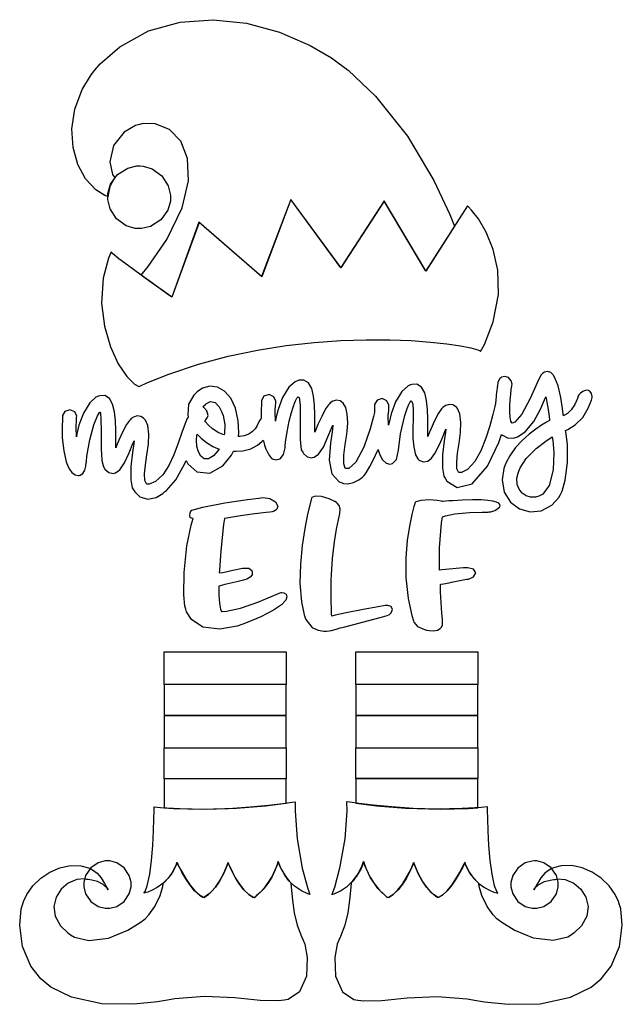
# Model space of a CAD drawing. Extents: x 2.29 to 5.26, y 0.28 to 5.13.
import ezdxf

# ---------------------------------------------------------------- set-up
doc = ezdxf.new("R2010")
doc.units = 0
doc.layers.get('0').update_dxf_attribs({"linetype": 'CONTINUOUS'})

msp = doc.modelspace()

# ---------------------------------------------------------------- linework, layer by layer
at = {"color": 95}
for points in [[(4.4375, 4.11388), (4.29585, 3.89204), (4.0906, 4.23682), (3.87706, 3.90767), (3.63124, 4.24408), (3.48753, 3.86388), (3.17914, 4.13162), (3.04482, 3.76389), (3.04482, 3.76389), (3.03157, 3.77322), (2.99685, 3.79775), (2.94808, 3.83247), (2.90647, 3.86231), (2.89268, 3.87224), (2.92736, 3.91363), (3.01964, 4.04769), (3.09532, 4.20318), (3.12706, 4.33697), (3.12224, 4.4471), (3.08826, 4.53185), (3.03256, 4.58931), (2.96246, 4.61757), (2.90375, 4.61936), (2.88542, 4.6149), (2.86507, 4.61014), (2.80875, 4.57639), (2.75689, 4.51053), (2.73876, 4.43099), (2.75256, 4.36817), (2.76357, 4.3514), (2.75836, 4.34489), (2.73942, 4.3086), (2.73042, 4.26758), (2.73019, 4.25868), (2.71397, 4.26394), (2.66928, 4.29172), (2.61854, 4.34576), (2.58046, 4.41672), (2.5574, 4.50049), (2.55176, 4.59289), (2.56597, 4.68978), (2.60238, 4.78706), (2.64589, 4.8591), (2.66351, 4.88053), (2.69026, 4.91308), (2.78717, 4.99724), (2.92953, 5.07585), (3.08501, 5.11942), (3.24799, 5.13097), (3.41303, 5.11356), (3.57449, 5.07026), (3.72683, 5.00412), (3.83203, 4.94217), (3.86458, 4.91808), (3.91396, 4.88172), (4.04796, 4.75336), (4.20529, 4.55626), (4.3355, 4.33903), (4.41515, 4.17139), (4.4375, 4.11388)], [(5.04688, 3.27431), (5.04378, 3.26411), (5.03119, 3.23449), (5.01324, 3.20688), (4.99408, 3.18907), (4.97999, 3.18061), (4.97499, 3.1785), (4.9739, 3.18658), (4.97054, 3.21485), (4.96224, 3.26768), (4.94803, 3.32542), (4.93317, 3.36469), (4.92606, 3.37642), (4.92372, 3.38103), (4.91238, 3.39253), (4.89671, 3.3966), (4.88162, 3.39268), (4.87235, 3.3871), (4.86979, 3.38471), (4.86301, 3.37929), (4.84478, 3.34056), (4.81104, 3.26303), (4.76975, 3.18571), (4.73583, 3.14638), (4.7219, 3.14204), (4.71962, 3.14356), (4.71556, 3.15229), (4.71192, 3.17117), (4.71044, 3.19629), (4.71078, 3.2251), (4.71246, 3.25521), (4.71496, 3.28413), (4.71789, 3.30935), (4.71994, 3.32374), (4.72081, 3.32844), (4.72146, 3.33393), (4.71744, 3.35101), (4.70415, 3.36664), (4.68539, 3.37229), (4.66954, 3.36806), (4.66564, 3.3649), (4.66146, 3.36208), (4.65207, 3.34451), (4.64893, 3.32433), (4.64789, 3.32015), (4.64751, 3.31603), (4.646, 3.3036), (4.64464, 3.29449), (4.64307, 3.27903), (4.64117, 3.25206), (4.64063, 3.24306), (4.63906, 3.23942), (4.63585, 3.22433), (4.62625, 3.18392), (4.61165, 3.12924), (4.59207, 3.06754), (4.56728, 3.00629), (4.53733, 2.95275), (4.50206, 2.91433), (4.47179, 2.89887), (4.46149, 2.89828), (4.45736, 2.9005), (4.45003, 2.91656), (4.44846, 2.94976), (4.45324, 2.99354), (4.46078, 3.04363), (4.4675, 3.09565), (4.46978, 3.14529), (4.46408, 3.18826), (4.4529, 3.21392), (4.44689, 3.22017), (4.44347, 3.2239), (4.43012, 3.23215), (4.41222, 3.23475), (4.39469, 3.22954), (4.38254, 3.22146), (4.37918, 3.21804), (4.37315, 3.21257), (4.3591, 3.19157), (4.33919, 3.15349), (4.32101, 3.11231), (4.3099, 3.08539), (4.30626, 3.07639), (4.30626, 3.08653), (4.30658, 3.11692), (4.30664, 3.16243), (4.30501, 3.20921), (4.30024, 3.25353), (4.29085, 3.29156), (4.27544, 3.31961), (4.25256, 3.33388), (4.22808, 3.33322), (4.22081, 3.33057), (4.20882, 3.32557), (4.17822, 3.29775), (4.14671, 3.24675), (4.12517, 3.18793), (4.11486, 3.14583), (4.11253, 3.13163), (4.11225, 3.13553), (4.11143, 3.17324), (4.11143, 3.18576), (4.11171, 3.18761), (4.11328, 3.20583), (4.11376, 3.22299), (4.11356, 3.22428), (4.11426, 3.2309), (4.10499, 3.2519), (4.081, 3.26297), (4.05583, 3.25553), (4.04383, 3.23454), (4.04372, 3.22743), (4.04372, 3.2194), (4.04292, 3.19624), (4.04269, 3.19515), (4.03776, 3.17475), (4.02149, 3.11376), (3.991, 3.023), (3.95171, 2.94906), (3.91618, 2.91829), (3.90419, 2.91808), (3.89936, 2.92068), (3.89187, 2.94157), (3.89187, 2.98394), (3.89854, 3.03614), (3.90457, 3.07568), (3.90625, 3.08886), (3.90831, 3.10249), (3.91151, 3.14378), (3.90944, 3.1869), (3.90153, 3.21897), (3.88906, 3.24072), (3.87349, 3.25282), (3.85612, 3.25592), (3.83849, 3.25071), (3.82542, 3.24164), (3.82189, 3.23785), (3.81614, 3.23236), (3.80257, 3.21208), (3.78304, 3.17535), (3.76471, 3.13476), (3.75288, 3.10661), (3.74897, 3.09722), (3.74897, 3.10736), (3.74935, 3.13775), (3.74951, 3.18326), (3.74799, 3.23004), (3.74333, 3.27436), (3.734, 3.31239), (3.71858, 3.34044), (3.69558, 3.35471), (3.67085, 3.35406), (3.66351, 3.3514), (3.65153, 3.3464), (3.62093, 3.31874), (3.58942, 3.26785), (3.56787, 3.20871), (3.55757, 3.16585), (3.55524, 3.15136), (3.55496, 3.15528), (3.55414, 3.19303), (3.55414, 3.20557), (3.55442, 3.20742), (3.55599, 3.22526), (3.55647, 3.24257), (3.55626, 3.24408), (3.55697, 3.25071), (3.54769, 3.27171), (3.52371, 3.28276), (3.49854, 3.27533), (3.48654, 3.25435), (3.48643, 3.24724), (3.48617, 3.23762), (3.48497, 3.20492), (3.48438, 3.17497), (3.48438, 3.16493), (3.48253, 3.16325), (3.47831, 3.15668), (3.4719, 3.14453), (3.46431, 3.1301), (3.45443, 3.11481), (3.44129, 3.10032), (3.42399, 3.08806), (3.40153, 3.07958), (3.38004, 3.07639), (3.37294, 3.07639), (3.37414, 3.09554), (3.37142, 3.15338), (3.35775, 3.21625), (3.33436, 3.26486), (3.30387, 3.29904), (3.26882, 3.31874), (3.23167, 3.32368), (3.19504, 3.31381), (3.16857, 3.29633), (3.16146, 3.2889), (3.1531, 3.2806), (3.12717, 3.23486), (3.12261, 3.18343), (3.125, 3.17219), (3.12044, 3.16493), (3.11046, 3.1409), (3.0944, 3.09586), (3.07611, 3.04254), (3.05479, 2.98633), (3.02957, 2.93261), (2.99972, 2.88687), (2.96442, 2.85454), (2.93338, 2.84153), (2.9229, 2.84099), (2.91878, 2.8431), (2.9114, 2.859), (2.90978, 2.89204), (2.91444, 2.93576), (2.92188, 2.98589), (2.9285, 3.03803), (2.93078, 3.08783), (2.92524, 3.13092), (2.91428, 3.15657), (2.90831, 3.16288), (2.90489, 3.16661), (2.89154, 3.17486), (2.87364, 3.17746), (2.85613, 3.17225), (2.84397, 3.16417), (2.8406, 3.16075), (2.83485, 3.15528), (2.82129, 3.13504), (2.80181, 3.09831), (2.78347, 3.05767), (2.7716, 3.02951), (2.76768, 3.02013), (2.76768, 3.03043), (2.76801, 3.06125), (2.76807, 3.10704), (2.76644, 3.15386), (2.76167, 3.19803), (2.75233, 3.23583), (2.73693, 3.26361), (2.71403, 3.27767), (2.68956, 3.27696), (2.68229, 3.27431), (2.67031, 3.26932), (2.63971, 3.24164), (2.60818, 3.19086), (2.58658, 3.13211), (2.57628, 3.08968), (2.57394, 3.07536), (2.57368, 3.07926), (2.57292, 3.11697), (2.57292, 3.1295), (2.57314, 3.13135), (2.57433, 3.14931), (2.57497, 3.16417), (2.57497, 3.16911), (2.57553, 3.17583), (2.56581, 3.197), (2.54161, 3.20779), (2.51665, 3.20003), (2.50521, 3.17919), (2.50521, 3.17219), (2.50499, 3.16069), (2.50369, 3.12619), (2.50401, 3.07032), (2.51118, 3.00603), (2.52403, 2.95204), (2.53022, 2.93474), (2.53239, 2.92979), (2.53971, 2.91521), (2.55181, 2.898), (2.56739, 2.88672), (2.58268, 2.8839), (2.58751, 2.88471), (2.59218, 2.88607), (2.60514, 2.89447), (2.61572, 2.91015), (2.62104, 2.93028), (2.62272, 2.94769), (2.62294, 2.95344), (2.62597, 2.98004), (2.63976, 3.05925), (2.65935, 3.13303), (2.67736, 3.17774), (2.68696, 3.19413), (2.68956, 3.19618), (2.69217, 3.19151), (2.69493, 3.16233), (2.69672, 3.10335), (2.69672, 3.04107), (2.69661, 3.00635), (2.69689, 2.99724), (2.6971, 2.9905), (2.69933, 2.95725), (2.70725, 2.92665), (2.71039, 2.92117), (2.71376, 2.91575), (2.73329, 2.89882), (2.75493, 2.89438), (2.75939, 2.89513), (2.76704, 2.89643), (2.78814, 2.91157), (2.81168, 2.94689), (2.83404, 2.99636), (2.85275, 3.0409), (2.85938, 3.05556), (2.85747, 3.04113), (2.85081, 2.99789), (2.84239, 2.92914), (2.84147, 2.86296), (2.84858, 2.8234), (2.85519, 2.81282), (2.86117, 2.80306), (2.88732, 2.7786), (2.92551, 2.76676), (2.96679, 2.77567), (2.99918, 2.79525), (3.00836, 2.8035), (3.01796, 2.81028), (3.06392, 2.86274), (3.10726, 2.93967), (3.11561, 2.95865), (3.12375, 2.94222), (3.16726, 2.90213), (3.23133, 2.89529), (3.29563, 2.93158), (3.33849, 2.9846), (3.34793, 3.0045), (3.35938, 3.00364), (3.39415, 3.00537), (3.43343, 3.01519), (3.46669, 3.03326), (3.4885, 3.05171), (3.49479, 3.05871), (3.49556, 3.05533), (3.50168, 3.03413), (3.50831, 3.01443), (3.50939, 3.01183), (3.51221, 3.00532), (3.5224, 2.98557), (3.53256, 2.97304), (3.53543, 2.97017), (3.53976, 2.9669), (3.55626, 2.96143), (3.57785, 2.96599), (3.59517, 2.98774), (3.60281, 3.01981), (3.60314, 3.03054), (3.60514, 3.04775), (3.61285, 3.09918), (3.62326, 3.15192), (3.63428, 3.19374), (3.64279, 3.22065), (3.64583, 3.22949), (3.64768, 3.23519), (3.65435, 3.25185), (3.66092, 3.26443), (3.66515, 3.26997), (3.66667, 3.27115), (3.66667, 3.27115), (3.67264, 3.26779), (3.67622, 3.23019), (3.67617, 3.14919), (3.67703, 3.06099), (3.68224, 3.01129), (3.68956, 2.99826), (3.69265, 2.99283), (3.71169, 2.97592), (3.73383, 2.97146), (3.73856, 2.97222), (3.74625, 2.97353), (3.76747, 2.98882), (3.79124, 3.02431), (3.81364, 3.07389), (3.83208, 3.11811), (3.83854, 3.13265), (3.83578, 3.11029), (3.8259, 3.0434), (3.8195, 2.95985), (3.83382, 2.89139), (3.86887, 2.85308), (3.88336, 2.84722), (3.89008, 2.84506), (3.91194, 2.84353), (3.93956, 2.84944), (3.9656, 2.86262), (3.98394, 2.87571), (3.98958, 2.88053), (3.99192, 2.88314), (4.00151, 2.89757), (4.0204, 2.92914), (4.04183, 2.96951), (4.05701, 3.00185), (4.06147, 3.01286), (4.06304, 3.00586), (4.06976, 2.98525), (4.08263, 2.96056), (4.10086, 2.94401), (4.11931, 2.93989), (4.125, 2.94097), (4.13265, 2.94308), (4.15196, 2.96263), (4.16129, 3.00922), (4.17199, 3.08865), (4.19331, 3.17936), (4.20313, 3.20865), (4.20503, 3.21442), (4.21164, 3.23122), (4.21821, 3.24414), (4.22244, 3.25006), (4.22396, 3.25142), (4.22396, 3.25142), (4.22711, 3.24957), (4.23193, 3.23579), (4.23465, 3.20514), (4.23426, 3.16407), (4.23301, 3.11703), (4.23307, 3.06868), (4.23649, 3.02349), (4.24561, 2.986), (4.25683, 2.96539), (4.26247, 2.96078), (4.26747, 2.95731), (4.28564, 2.95111), (4.30632, 2.95481), (4.32471, 2.96929), (4.34125, 2.99192), (4.35628, 3.02018), (4.37017, 3.05149), (4.38319, 3.08322), (4.39253, 3.10553), (4.39583, 3.11285), (4.39393, 3.09819), (4.38726, 3.05431), (4.37885, 2.98562), (4.37793, 2.91992), (4.3851, 2.88064), (4.39165, 2.87011), (4.40072, 2.85525), (4.45047, 2.82417), (4.52403, 2.84369), (4.60097, 2.93067), (4.65696, 3.04644), (4.66982, 3.08681), (4.67393, 3.08242), (4.69879, 3.06956), (4.72732, 3.06862), (4.73335, 3.07015), (4.74761, 3.07389), (4.78657, 3.09999), (4.82813, 3.15076), (4.86106, 3.21153), (4.88162, 3.25629), (4.88857, 3.27115), (4.88986, 3.26546), (4.89333, 3.2449), (4.89893, 3.20871), (4.90375, 3.17481), (4.90597, 3.15815), (4.90625, 3.15554), (4.90246, 3.15306), (4.89085, 3.14606), (4.86735, 3.13151), (4.83811, 3.11187), (4.80544, 3.08708), (4.77171, 3.05718), (4.73926, 3.02197), (4.71039, 2.98156), (4.69217, 2.94764), (4.6875, 2.93576), (4.68099, 2.91878), (4.67269, 2.86339), (4.68321, 2.80171), (4.71338, 2.7531), (4.75754, 2.72006), (4.80994, 2.70486), (4.86501, 2.71007), (4.91704, 2.73796), (4.95215, 2.77626), (4.96039, 2.79096), (4.96875, 2.80729), (4.98346, 2.86171), (4.99425, 2.94803), (4.99408, 3.03478), (4.9885, 3.08908), (4.98438, 3.10661), (4.99713, 3.11154), (5.03271, 3.13331), (5.06961, 3.17019), (5.097, 3.2156), (5.11268, 3.25472), (5.11664, 3.26807), (5.11638, 3.27317), (5.1129, 3.28825), (5.10499, 3.29969), (5.09429, 3.30404), (5.08214, 3.30285), (5.06993, 3.29769), (5.05908, 3.29021), (5.05094, 3.2819), (5.04731, 3.27636), (5.04688, 3.27431)], [(3.20731, 3.15349), (3.21012, 3.15662), (3.21847, 3.16792), (3.22163, 3.17458), (3.2219, 3.17535), (3.22293, 3.18033), (3.21756, 3.20193), (3.20128, 3.2194), (3.19689, 3.22222), (3.1971, 3.22276), (3.20324, 3.22846), (3.20985, 3.23421), (3.21039, 3.23469), (3.21522, 3.23969), (3.23525, 3.24929), (3.25782, 3.24333), (3.27718, 3.22217), (3.28956, 3.19906), (3.29269, 3.19097), (3.29682, 3.18056), (3.30572, 3.13476), (3.30414, 3.0931), (3.30311, 3.08475), (3.29519, 3.08686), (3.27246, 3.09651), (3.24544, 3.11328), (3.22325, 3.13297), (3.21067, 3.148), (3.20731, 3.15349)], [(3.16872, 3.08783), (3.17339, 3.08247), (3.18901, 3.06754), (3.2155, 3.04633), (3.24561, 3.02767), (3.26893, 3.01714), (3.27707, 3.01492), (3.27094, 3.00603), (3.24903, 2.98167), (3.2245, 2.96658), (3.20389, 2.96664), (3.18733, 2.97874), (3.17524, 3), (3.16792, 3.02724), (3.16564, 3.05757), (3.16721, 3.08046), (3.16872, 3.08783)], [(4.75418, 2.90451), (4.76069, 2.92122), (4.79144, 2.96696), (4.84088, 3.01731), (4.88835, 3.05393), (4.91351, 3.07096), (4.91982, 3.07536), (4.92247, 3.0561), (4.92703, 2.99778), (4.92475, 2.91135), (4.90483, 2.83425), (4.87343, 2.79161), (4.85938, 2.78472), (4.854, 2.78213), (4.83632, 2.7775), (4.81278, 2.7774), (4.79036, 2.78401), (4.77083, 2.79699), (4.75575, 2.81592), (4.74685, 2.84039), (4.74576, 2.87007), (4.75108, 2.89626), (4.75418, 2.90451)], [(3.59793, 0.298286), (3.5689, 0.294325), (3.47993, 0.296224), (3.35482, 0.308974), (3.20486, 0.315864), (3.0599, 0.304796), (3.01247, 0.296169), (2.9739, 0.289387), (2.85682, 0.277072), (2.69879, 0.279297), (2.5491, 0.312338), (2.4471, 0.362304), (2.41872, 0.385742), (2.39871, 0.402344), (2.34987, 0.465494), (2.30817, 0.562608), (2.29432, 0.667914), (2.30197, 0.747233), (2.30935, 0.772244), (2.31287, 0.784343), (2.32921, 0.818956), (2.35943, 0.861817), (2.39794, 0.899143), (2.44282, 0.929254), (2.49203, 0.950521), (2.54357, 0.961208), (2.59549, 0.959636), (2.634, 0.949707), (2.64583, 0.944119), (2.65386, 0.940212), (2.676, 0.923936), (2.69656, 0.89974), (2.71289, 0.872179), (2.72558, 0.849393), (2.73019, 0.842014), (2.72553, 0.849447), (2.706, 0.868164), (2.678, 0.882433), (2.64979, 0.889214), (2.63112, 0.891982), (2.625, 0.893067), (2.61328, 0.894911), (2.57682, 0.891764), (2.53364, 0.874457), (2.49832, 0.844456), (2.47396, 0.805067), (2.46338, 0.759603), (2.46972, 0.711426), (2.49582, 0.663846), (2.53125, 0.629124), (2.54482, 0.620117), (2.56369, 0.607531), (2.63465, 0.591146), (2.73253, 0.603624), (2.82693, 0.64285), (2.88758, 0.679796), (2.90625, 0.694119), (2.91249, 0.698568), (2.93056, 0.718153), (2.96039, 0.759874), (2.98708, 0.813476), (3.00049, 0.858128), (3.00206, 0.873264), (3.00885, 0.879015), (3.04064, 0.915365), (3.06614, 0.96365), (3.06976, 0.975369), (3.07064, 0.975369), (3.07335, 0.968587), (3.08268, 0.950467), (3.09679, 0.924587), (3.11458, 0.894532), (3.1351, 0.863824), (3.15739, 0.8361), (3.18039, 0.814779), (3.1971, 0.80485), (3.20313, 0.803494), (3.20301, 0.803657), (3.20503, 0.805718), (3.21257, 0.810331), (3.22472, 0.818847), (3.24061, 0.8329), (3.25917, 0.854167), (3.27957, 0.88406), (3.30078, 0.924317), (3.31722, 0.963217), (3.32189, 0.9764), (3.32189, 0.9764), (3.32437, 0.969997), (3.3316, 0.952908), (3.34315, 0.928276), (3.35856, 0.899306), (3.37739, 0.869194), (3.39919, 0.841092), (3.4235, 0.818143), (3.44293, 0.805935), (3.44997, 0.803494), (3.45378, 0.803494), (3.46517, 0.814779), (3.49881, 0.848415), (3.53771, 0.904135), (3.56358, 0.961589), (3.56874, 0.981608), (3.56874, 0.981608), (3.57189, 0.971951), (3.58242, 0.946994), (3.60167, 0.913086), (3.62304, 0.884819), (3.63124, 0.876411), (3.63314, 0.854926), (3.63889, 0.790419), (3.64735, 0.727322), (3.66287, 0.667969), (3.68386, 0.611546), (3.69168, 0.593044), (3.69954, 0.572971), (3.71169, 0.508192), (3.70844, 0.415582), (3.67333, 0.338053), (3.61774, 0.300999), (3.59793, 0.298286)], [(3.96149, 0.298286), (3.99046, 0.294325), (4.07943, 0.296224), (4.20454, 0.308974), (4.35444, 0.315864), (4.4994, 0.304796), (4.54688, 0.296169), (4.58539, 0.289387), (4.70247, 0.277072), (4.86051, 0.279297), (5.01019, 0.312338), (5.11225, 0.362304), (5.14063, 0.385742), (5.1606, 0.402344), (5.20942, 0.465494), (5.25114, 0.562608), (5.26497, 0.667914), (5.25732, 0.747233), (5.25, 0.772244), (5.24642, 0.784343), (5.23008, 0.818956), (5.19987, 0.861817), (5.16135, 0.899143), (5.11649, 0.929254), (5.06728, 0.950521), (5.01574, 0.961208), (4.96382, 0.959636), (4.92529, 0.949707), (4.91351, 0.944119), (4.90543, 0.940212), (4.88336, 0.923936), (4.86274, 0.89974), (4.8464, 0.872179), (4.83371, 0.849393), (4.82915, 0.842014), (4.83376, 0.849447), (4.85335, 0.868164), (4.88135, 0.882433), (4.90956, 0.889214), (4.92817, 0.891982), (4.93435, 0.893067), (4.94601, 0.894911), (4.98247, 0.891764), (5.02567, 0.874457), (5.06099, 0.844456), (5.08539, 0.805067), (5.09592, 0.759603), (5.08963, 0.711426), (5.06347, 0.663846), (5.0281, 0.629069), (5.0146, 0.620117), (4.99567, 0.607531), (4.92469, 0.591146), (4.82682, 0.603624), (4.73242, 0.64285), (4.67171, 0.679796), (4.6531, 0.694119), (4.64686, 0.698568), (4.62875, 0.718153), (4.59896, 0.759874), (4.57226, 0.813476), (4.55881, 0.858128), (4.55729, 0.873264), (4.55051, 0.879015), (4.51872, 0.915365), (4.49322, 0.96365), (4.48958, 0.975369), (4.48867, 0.975369), (4.48594, 0.968587), (4.47661, 0.950467), (4.46257, 0.924587), (4.44476, 0.894532), (4.42421, 0.863824), (4.40196, 0.8361), (4.37896, 0.814779), (4.36219, 0.80485), (4.35622, 0.803494), (4.35628, 0.803603), (4.35428, 0.805718), (4.34674, 0.810331), (4.33458, 0.818847), (4.31874, 0.8329), (4.30013, 0.854167), (4.27979, 0.88406), (4.25857, 0.924317), (4.24219, 0.963217), (4.23753, 0.9764), (4.23753, 0.9764), (4.23497, 0.969997), (4.22771, 0.952908), (4.21619, 0.928276), (4.20079, 0.899306), (4.18192, 0.869194), (4.16015, 0.841092), (4.13579, 0.818143), (4.11638, 0.805935), (4.10938, 0.803494), (4.10558, 0.803494), (4.09418, 0.814779), (4.06054, 0.848415), (4.0216, 0.904135), (3.99571, 0.961589), (3.99061, 0.981608), (3.99061, 0.981608), (3.98742, 0.971951), (3.97694, 0.946994), (3.95763, 0.913086), (3.93631, 0.884819), (3.92811, 0.876411), (3.92617, 0.854926), (3.92042, 0.790419), (3.91194, 0.727322), (3.89649, 0.667969), (3.87549, 0.611546), (3.86774, 0.593044), (3.85965, 0.573079), (3.84717, 0.508192), (3.85047, 0.415582), (3.88585, 0.338053), (3.94157, 0.300999), (3.96149, 0.298286)]]:
    msp.add_lwpolyline(points, close=True, dxfattribs=at)
at = {"color": 240}
for points in [[(2.88747, 4.40972), (2.90246, 4.4094), (2.94721, 4.39615), (2.99528, 4.36182), (3.02692, 4.3119), (3.03782, 4.2665), (3.03749, 4.25142), (3.03711, 4.23643), (3.02387, 4.19168), (2.98958, 4.14361), (2.93961, 4.11199), (2.89421, 4.10107), (2.87918, 4.1014), (2.86415, 4.10178), (2.81939, 4.11501), (2.77132, 4.14931), (2.73969, 4.19928), (2.72879, 4.24468), (2.72917, 4.25971), (2.72949, 4.27474), (2.74274, 4.3195), (2.77707, 4.36757), (2.82699, 4.39919), (2.8724, 4.4101), (2.88747, 4.40972)], [(4.56668, 3.49511), (4.58572, 3.52994), (4.62912, 3.64204), (4.65483, 3.77604), (4.65207, 3.89546), (4.62912, 3.99854), (4.59429, 4.08356), (4.55578, 4.14876), (4.52192, 4.19243), (4.50689, 4.20871), (4.50103, 4.21283), (4.29688, 3.89307), (4.09169, 4.23785), (3.87706, 3.90869), (3.63124, 4.24511), (3.48643, 3.8649), (3.17811, 4.13265), (3.04372, 3.76389), (3.04372, 3.76389), (3.03006, 3.7736), (2.99419, 3.79904), (2.9439, 3.83501), (2.88683, 3.87614), (2.83062, 3.91721), (2.7831, 3.95285), (2.7519, 3.97786), (2.74479, 3.98682), (2.74479, 3.98682), (2.73178, 3.95589), (2.7066, 3.85726), (2.69775, 3.73351), (2.71158, 3.61931), (2.74137, 3.5185), (2.78043, 3.43485), (2.8221, 3.37207), (2.85965, 3.33399), (2.88097, 3.32269), (2.88644, 3.32433), (2.92182, 3.34039), (3.03033, 3.38351), (3.17589, 3.43229), (3.32172, 3.47146), (3.46625, 3.5019), (3.60801, 3.52453), (3.74561, 3.5401), (3.87756, 3.54949), (4.00233, 3.5535), (4.11849, 3.55306), (4.2245, 3.54899), (4.31901, 3.54204), (4.4005, 3.53321), (4.46744, 3.52328), (4.51844, 3.51303), (4.55203, 3.50336), (4.56461, 3.49826), (4.56668, 3.49511)], [(3.39378, 2.15136), (3.36697, 2.1415), (3.28125, 2.12603), (3.197, 2.13683), (3.14106, 2.17339), (3.11681, 2.21153), (3.11356, 2.22538), (3.1091, 2.23996), (3.10411, 2.29551), (3.10476, 2.40582), (3.11893, 2.53765), (3.13971, 2.63938), (3.15001, 2.67219), (3.14757, 2.67219), (3.1404, 2.67318), (3.13422, 2.67746), (3.13254, 2.68718), (3.1351, 2.70036), (3.13644, 2.70454), (3.14372, 2.71235), (3.19749, 2.72792), (3.30621, 2.74918), (3.4165, 2.76563), (3.47293, 2.773), (3.48232, 2.77431), (3.49343, 2.77544), (3.52767, 2.77046), (3.55583, 2.75364), (3.56619, 2.73232), (3.56164, 2.71739), (3.55832, 2.71496), (3.55593, 2.71326), (3.54844, 2.70861), (3.53922, 2.70508), (3.52724, 2.70307), (3.50896, 2.70139), (3.48096, 2.69879), (3.43978, 2.69385), (3.382, 2.68544), (3.32357, 2.67572), (3.30414, 2.67219), (3.29969, 2.64225), (3.28526, 2.51286), (3.2786, 2.41678), (3.2781, 2.40349), (3.29492, 2.40603), (3.34506, 2.4165), (3.39279, 2.42692), (3.42356, 2.42725), (3.43787, 2.41488), (3.43956, 2.40972), (3.44069, 2.40625), (3.44006, 2.39426), (3.43099, 2.38238), (3.41417, 2.37326), (3.39139, 2.366), (3.36436, 2.35969), (3.33496, 2.35351), (3.3049, 2.34651), (3.2831, 2.34033), (3.27604, 2.33783), (3.27567, 2.32693), (3.2761, 2.29406), (3.27914, 2.25439), (3.2845, 2.22553), (3.28961, 2.21408), (3.29167, 2.21386), (3.31461, 2.21506), (3.38292, 2.22987), (3.46875, 2.2595), (3.5389, 2.2895), (3.57394, 2.30453), (3.58333, 2.30658), (3.58653, 2.30692), (3.59646, 2.30507), (3.60732, 2.29818), (3.61176, 2.28608), (3.60574, 2.26887), (3.58501, 2.24664), (3.54551, 2.21963), (3.48313, 2.18782), (3.41635, 2.15978), (3.39378, 2.15136)], [(4.10314, 2.24306), (4.09663, 2.24229), (4.06065, 2.23628), (3.98682, 2.22287), (3.90343, 2.2066), (3.84993, 2.19532), (3.83231, 2.19097), (3.83214, 2.20008), (3.83106, 2.22743), (3.82969, 2.26238), (3.82904, 2.30583), (3.82969, 2.35254), (3.83018, 2.36806), (3.83106, 2.39475), (3.83632, 2.47478), (3.84565, 2.55746), (3.85618, 2.61968), (3.86583, 2.6651), (3.87267, 2.69726), (3.87468, 2.71978), (3.86985, 2.73628), (3.86008, 2.74744), (3.85622, 2.75032), (3.8481, 2.75624), (3.82058, 2.76958), (3.78222, 2.78082), (3.75017, 2.78233), (3.73469, 2.77588), (3.73335, 2.77225), (3.73107, 2.7654), (3.72547, 2.74442), (3.71322, 2.69265), (3.69928, 2.62224), (3.68658, 2.53851), (3.67779, 2.44683), (3.67572, 2.35254), (3.68326, 2.26096), (3.69613, 2.1976), (3.70313, 2.1774), (3.70492, 2.1735), (3.73514, 2.1371), (3.73958, 2.13368), (3.74294, 2.13086), (3.76546, 2.1211), (3.79368, 2.11703), (3.80311, 2.11703), (3.80735, 2.11703), (3.82004, 2.11746), (3.83149, 2.11963), (3.84879, 2.12494), (3.87468, 2.13243), (3.88336, 2.13471), (3.89774, 2.13851), (3.94097, 2.14979), (4.00874, 2.16754), (4.07156, 2.18457), (4.10519, 2.19413), (4.11458, 2.19721), (4.11774, 2.19835), (4.12538, 2.20703), (4.13151, 2.22331), (4.12631, 2.23796), (4.10878, 2.24343), (4.10314, 2.24306)], [(4.41351, 2.75868), (4.40935, 2.75846), (4.37993, 2.75581), (4.37815, 2.75553), (4.37315, 2.75711), (4.35238, 2.76047), (4.31299, 2.7634), (4.27203, 2.76085), (4.24761, 2.75418), (4.24164, 2.74929), (4.24143, 2.74457), (4.23736, 2.73036), (4.2276, 2.69146), (4.21556, 2.63487), (4.20454, 2.56287), (4.19769, 2.47781), (4.1984, 2.38194), (4.2099, 2.27756), (4.22732, 2.19413), (4.2354, 2.16699), (4.23671, 2.16157), (4.25543, 2.13917), (4.28982, 2.12408), (4.29893, 2.12224), (4.30285, 2.12181), (4.31467, 2.12007), (4.33371, 2.11888), (4.35325, 2.12196), (4.36729, 2.12912), (4.37082, 2.13265), (4.37261, 2.1345), (4.3781, 2.14606), (4.37939, 2.16129), (4.37918, 2.16493), (4.37836, 2.17432), (4.37592, 2.20458), (4.37196, 2.25765), (4.36903, 2.31), (4.36822, 2.33892), (4.36876, 2.34722), (4.37244, 2.34787), (4.38363, 2.34993), (4.39404, 2.35189), (4.40235, 2.35362), (4.41103, 2.35547), (4.42253, 2.35786), (4.43918, 2.36117), (4.46354, 2.36583), (4.48931, 2.37067), (4.49794, 2.37224), (4.5064, 2.37332), (4.53082, 2.38428), (4.54232, 2.40365), (4.5306, 2.4216), (4.50293, 2.42953), (4.49376, 2.42953), (4.48253, 2.42904), (4.375, 2.41857), (4.36458, 2.41699), (4.36404, 2.43132), (4.36312, 2.52681), (4.37315, 2.65088), (4.37815, 2.67953), (4.39258, 2.68576), (4.43989, 2.69504), (4.51118, 2.70101), (4.57351, 2.70253), (4.60335, 2.70324), (4.60835, 2.70454), (4.6104, 2.70449), (4.61664, 2.70529), (4.62614, 2.70768), (4.63601, 2.71149), (4.6454, 2.71636), (4.65349, 2.72211), (4.65935, 2.72835), (4.66228, 2.73486), (4.66129, 2.74137), (4.65565, 2.74756), (4.64442, 2.75319), (4.62685, 2.75792), (4.602, 2.7615), (4.56912, 2.76367), (4.52729, 2.76411), (4.47569, 2.76253), (4.42904, 2.75988), (4.41351, 2.75868)], [(3.72499, 0.819119), (3.71414, 0.822374), (3.68294, 0.836589), (3.64871, 0.859918), (3.62153, 0.886556), (3.60075, 0.914063), (3.58578, 0.939833), (3.57585, 0.961372), (3.57036, 0.976129), (3.56874, 0.981608), (3.56874, 0.981608), (3.56581, 0.971083), (3.55436, 0.940158), (3.53651, 0.903971), (3.51693, 0.873264), (3.49724, 0.848036), (3.479, 0.828342), (3.46397, 0.814344), (3.45372, 0.806044), (3.44997, 0.803494), (3.44997, 0.803494), (3.44293, 0.805935), (3.4235, 0.818143), (3.39919, 0.8412), (3.37739, 0.869467), (3.35856, 0.89974), (3.34315, 0.928765), (3.3316, 0.953342), (3.32437, 0.970324), (3.32189, 0.9764), (3.32189, 0.9764), (3.31722, 0.963217), (3.30078, 0.924371), (3.27957, 0.884224), (3.25917, 0.854438), (3.24061, 0.833333), (3.22472, 0.819336), (3.21257, 0.810764), (3.20503, 0.806044), (3.20296, 0.803765), (3.20313, 0.803494), (3.197, 0.80485), (3.18001, 0.814833), (3.15674, 0.836208), (3.13433, 0.864094), (3.11376, 0.894911), (3.09597, 0.925022), (3.08208, 0.9509), (3.07297, 0.968858), (3.06976, 0.975369), (3.06976, 0.975369), (3.06608, 0.964518), (3.05078, 0.933268), (3.02675, 0.89936), (2.99994, 0.872885), (2.97276, 0.853082), (2.94743, 0.839247), (2.92632, 0.830513), (2.91183, 0.826118), (2.90642, 0.824978), (2.90625, 0.825358), (2.91222, 0.8329), (2.92279, 0.86149), (2.93533, 0.91786), (2.94433, 0.986762), (2.95053, 1.06055), (2.95432, 1.13146), (2.95632, 1.19189), (2.95714, 1.23405), (2.95731, 1.24626), (2.95731, 1.25033), (2.98867, 1.24712), (3.08317, 1.24159), (3.20703, 1.23975), (3.32437, 1.24316), (3.43056, 1.25), (3.52111, 1.25841), (3.59136, 1.2666), (3.63688, 1.27289), (3.6531, 1.27534), (3.6531, 1.27534), (3.65218, 1.22966), (3.66228, 1.09228), (3.68744, 0.947646), (3.71343, 0.852756), (3.72499, 0.819119), (3.72499, 0.819119)], [(3.83333, 0.819119), (3.84413, 0.822374), (3.87532, 0.836589), (3.90956, 0.859918), (3.93679, 0.886556), (3.95751, 0.914063), (3.97254, 0.939833), (3.98242, 0.961372), (3.9879, 0.976129), (3.98958, 0.981608), (3.98958, 0.981608), (3.99246, 0.971083), (4.0039, 0.940158), (4.02175, 0.903971), (4.04135, 0.873264), (4.06104, 0.848036), (4.07926, 0.828342), (4.09429, 0.814344), (4.10454, 0.806044), (4.10835, 0.803494), (4.10835, 0.803494), (4.11535, 0.805935), (4.13476, 0.818143), (4.15907, 0.8412), (4.18088, 0.869467), (4.19971, 0.89974), (4.21511, 0.928765), (4.22667, 0.953342), (4.23389, 0.970324), (4.23643, 0.9764), (4.23643, 0.9764), (4.2411, 0.963217), (4.25749, 0.924371), (4.27869, 0.884224), (4.2991, 0.854438), (4.31771, 0.833333), (4.33356, 0.819336), (4.34571, 0.810764), (4.35325, 0.806044), (4.35531, 0.803765), (4.35519, 0.803494), (4.36128, 0.80485), (4.37825, 0.814833), (4.40153, 0.836208), (4.42393, 0.864094), (4.4445, 0.894911), (4.46229, 0.925022), (4.47618, 0.9509), (4.48529, 0.968858), (4.48856, 0.975369), (4.48856, 0.975369), (4.49219, 0.964518), (4.50749, 0.933268), (4.53153, 0.89936), (4.55832, 0.872885), (4.5855, 0.853082), (4.61083, 0.839247), (4.63194, 0.830513), (4.64643, 0.826118), (4.65186, 0.824978), (4.65207, 0.825358), (4.64606, 0.8329), (4.63553, 0.86149), (4.62299, 0.91786), (4.61393, 0.986762), (4.60781, 1.06055), (4.60394, 1.13146), (4.60194, 1.19189), (4.60113, 1.23405), (4.60101, 1.24626), (4.60101, 1.25033), (4.56961, 1.24712), (4.4751, 1.24159), (4.35124, 1.23975), (4.23389, 1.24316), (4.12771, 1.25), (4.03717, 1.25841), (3.9669, 1.2666), (3.92139, 1.27289), (3.90522, 1.27534), (3.90522, 1.27534), (3.90625, 1.22966), (3.8966, 1.09228), (3.87158, 0.947646), (3.84543, 0.852756), (3.83333, 0.819119), (3.83333, 0.819119)], [(2.6104, 0.867025), (2.6104, 0.855686), (2.61951, 0.82156), (2.64447, 0.784451), (2.68158, 0.759494), (2.71571, 0.750325), (2.72711, 0.750325), (2.73844, 0.750325), (2.77251, 0.759494), (2.80963, 0.784451), (2.83458, 0.82156), (2.84375, 0.855686), (2.84375, 0.867025), (2.84375, 0.878418), (2.83458, 0.912489), (2.80963, 0.949599), (2.77251, 0.974556), (2.73844, 0.98367), (2.72711, 0.98367), (2.71571, 0.98367), (2.68158, 0.974393), (2.64447, 0.949219), (2.61951, 0.912056), (2.6104, 0.87831), (2.6104, 0.867025)], [(4.7156, 0.867025), (4.7156, 0.855686), (4.72472, 0.82156), (4.74968, 0.784451), (4.78678, 0.759494), (4.8209, 0.750325), (4.83231, 0.750325), (4.84364, 0.750325), (4.87771, 0.759494), (4.91482, 0.784451), (4.93978, 0.82156), (4.94894, 0.855686), (4.94894, 0.867025), (4.94894, 0.878418), (4.93978, 0.912489), (4.91482, 0.949599), (4.87771, 0.974556), (4.84364, 0.98367), (4.83231, 0.98367), (4.82086, 0.983507), (4.78678, 0.973958), (4.74968, 0.948785), (4.72472, 0.911947), (4.7156, 0.878256), (4.7156, 0.867025)]]:
    msp.add_lwpolyline(points, close=True, dxfattribs=at)
at = {"color": 0}
for points in [[(3.00726, 2.01389), (3.60732, 2.01389), (3.60732, 1.85346), (3.00726, 1.85346), (3.00726, 2.01389)], [(3.9521, 2.01389), (4.55208, 2.01389), (4.55208, 1.85346), (3.9521, 1.85346), (3.9521, 2.01389)], [(3.00726, 1.54199), (3.60732, 1.54199), (3.60732, 1.70139), (3.00726, 1.70139), (3.00726, 1.54199)], [(3.9521, 1.54199), (4.55208, 1.54199), (4.55208, 1.70139), (3.9521, 1.70139), (3.9521, 1.54199)], [(3.00726, 1.24512), (3.05317, 1.2417), (3.19151, 1.23893), (3.36274, 1.24452), (3.50618, 1.25613), (3.58231, 1.2647), (3.60732, 1.26807), (3.60732, 1.38889), (3.00726, 1.38889), (3.00726, 1.24512)], [(4.55208, 1.38889), (3.9521, 1.38889), (3.9521, 1.26807), (3.97706, 1.2647), (4.05311, 1.25613), (4.19656, 1.24452), (4.36778, 1.23893), (4.50613, 1.2417), (4.55208, 1.24512), (4.55208, 1.38889)]]:
    msp.add_lwpolyline(points, close=True, dxfattribs=at)
at = {"color": 7}
for points in [[(3.00726, 1.85346), (3.00726, 1.70139), (3.60732, 1.70139), (3.60732, 1.85346), (3.00726, 1.85346)], [(3.9521, 1.85346), (3.9521, 1.70139), (4.55208, 1.70139), (4.55208, 1.85346), (3.9521, 1.85346)], [(3.60732, 1.54199), (3.60732, 1.38889), (3.00726, 1.38889), (3.00726, 1.54096), (3.60732, 1.54199)], [(4.55208, 1.54199), (4.55208, 1.38992), (3.9521, 1.38992), (3.9521, 1.54199), (4.55208, 1.54199)]]:
    msp.add_lwpolyline(points, close=True, dxfattribs=at)

doc.saveas('drawing.dxf')
